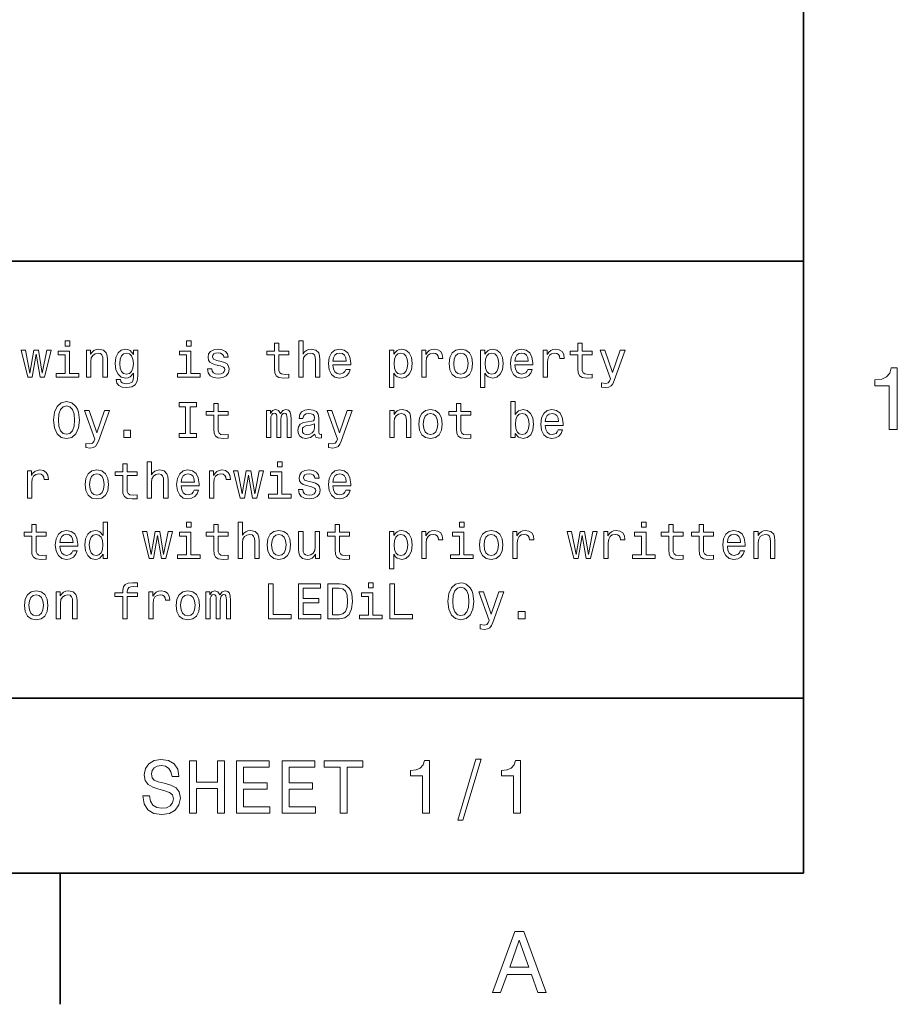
# Model space of a CAD drawing. Extents: x 0 to 210, y 0 to 297.
# Tile 8 of 10: x 155 to 205, y 2 to 59. Entities that reach past the tile are written whole.
import ezdxf

# ---------------------------------------------------------------- set-up
doc = ezdxf.new("R2010")
doc.units = 0

msp = doc.modelspace()

# ---------------------------------------------------------------- linework, layer by layer
at = {"color": 7, "lineweight": 35}
for p, q in [((200, 10), (200, 287)), ((200, 70), (200, 10)), ((10, 45), (200, 45)), ((10, 20), (200, 20)), ((10, 10), (200, 10)), ((10, 10), (200, 10)), ((157.5, 10), (157.5, 2.5))]:
    msp.add_line(p, q, dxfattribs=at)
at = {"color": 7, "lineweight": 13}
for points in [[(158.043213, 40.432278), (157.775208, 40.432278), (157.775208, 40.144093), (158.043213, 40.144093)], [(164.982697, 40.432278), (164.714691, 40.432278), (164.714691, 40.144093), (164.982697, 40.144093)], [(169.743515, 39.642651), (169.743515, 38.867435), (169.760803, 38.616714), (169.841492, 38.443806), (170.002884, 38.342941), (170.276657, 38.308357), (170.57637, 38.322769), (170.57637, 38.541786), (170.357346, 38.524498), (170.158493, 38.54755), (170.051865, 38.619598), (170.005768, 38.740635), (169.997116, 38.910664), (169.997116, 39.642651), (170.57637, 39.642651), (170.57637, 39.858791), (169.997116, 39.858791), (169.997116, 40.311241), (169.743515, 40.311241), (169.743515, 39.858791), (169.305466, 39.858791), (169.305466, 39.642651)], [(171.138321, 38.363113), (171.391922, 38.363113), (171.391922, 39.256485), (171.417862, 39.461098), (171.501434, 39.61095), (171.631119, 39.703171), (171.804031, 39.737755), (171.942352, 39.708935), (172.028809, 39.631126), (172.072037, 39.501442), (172.086456, 39.328529), (172.086456, 38.363113), (172.340057, 38.363113), (172.340057, 39.380405), (172.328522, 39.585014), (172.276657, 39.755043), (172.106628, 39.910664), (171.841492, 39.96542), (171.697403, 39.945248), (171.573486, 39.890491), (171.469742, 39.804035), (171.391922, 39.685879), (171.391922, 40.432278), (171.138321, 40.432278)], [(187.092224, 39.642651), (187.092224, 38.867435), (187.109512, 38.616714), (187.190201, 38.443806), (187.351593, 38.342941), (187.625366, 38.308357), (187.925079, 38.322769), (187.925079, 38.541786), (187.706055, 38.524498), (187.507202, 38.54755), (187.400574, 38.619598), (187.354462, 38.740635), (187.345825, 38.910664), (187.345825, 39.642651), (187.925079, 39.642651), (187.925079, 39.858791), (187.345825, 39.858791), (187.345825, 40.311241), (187.092224, 40.311241), (187.092224, 39.858791), (186.654175, 39.858791), (186.654175, 39.642651)], [(155.890488, 38.363113), (156.121033, 39.677235), (156.351578, 38.363113), (156.593658, 38.363113), (156.97406, 39.910664), (156.729095, 39.910664), (156.47261, 38.596542), (156.244949, 39.910664), (155.994232, 39.910664), (155.766571, 38.596542), (155.510086, 39.910664), (155.268005, 39.910664), (155.648407, 38.363113)], [(158.034576, 38.57637), (158.034576, 39.858791), (157.38327, 39.858791), (157.38327, 39.642651), (157.780975, 39.642651), (157.780975, 38.57637), (157.262238, 38.57637), (157.262238, 38.363113), (158.559067, 38.363113), (158.559067, 38.57637)], [(158.994232, 38.363113), (159.247833, 38.363113), (159.247833, 39.256485), (159.273773, 39.461098), (159.357346, 39.61095), (159.48703, 39.703171), (159.659943, 39.737755), (159.798264, 39.708935), (159.88472, 39.631126), (159.927948, 39.501442), (159.942352, 39.328529), (159.942352, 38.363113), (160.195953, 38.363113), (160.195953, 39.380405), (160.184433, 39.585014), (160.132553, 39.755043), (159.962524, 39.910664), (159.697403, 39.96542), (159.55043, 39.945248), (159.426514, 39.890491), (159.319885, 39.798271), (159.236298, 39.674351), (159.236298, 39.910664), (158.994232, 39.910664)], [(161.933716, 38.432278), (161.933716, 39.910664), (161.691635, 39.910664), (161.691635, 39.659943), (161.492783, 39.887608), (161.37175, 39.945248), (161.236298, 39.96542), (160.991348, 39.907784), (160.801147, 39.746399), (160.677231, 39.487034), (160.634003, 39.138329), (160.677231, 38.786743), (160.801147, 38.527378), (160.991348, 38.363113), (161.236298, 38.308357), (161.374634, 38.328533), (161.489899, 38.380405), (161.691635, 38.599426), (161.691635, 38.380405), (161.668579, 38.207493), (161.605179, 38.083576), (161.484146, 38.011528), (161.302582, 37.985592), (161.144089, 38.002884), (161.031693, 38.046112), (160.965408, 38.12104), (160.945236, 38.221905), (160.700287, 38.221905), (160.700287, 38.210377), (160.737747, 38.025936), (160.853027, 37.887608), (161.03746, 37.798271), (161.288177, 37.766571), (161.587891, 37.809799), (161.786743, 37.930836), (161.899124, 38.141212)], [(160.89624, 39.138329), (160.92218, 39.394814), (161, 39.585014), (161.121033, 39.697407), (161.28241, 39.737755), (161.452438, 39.697407), (161.579239, 39.585014), (161.657059, 39.394814), (161.685867, 39.138329), (161.657059, 38.876083), (161.579239, 38.688763), (161.452438, 38.573486), (161.28241, 38.536022), (161.121033, 38.573486), (161, 38.688763), (160.92218, 38.878963)], [(164.97406, 38.57637), (164.97406, 39.858791), (164.322754, 39.858791), (164.322754, 39.642651), (164.720459, 39.642651), (164.720459, 38.57637), (164.201721, 38.57637), (164.201721, 38.363113), (165.49855, 38.363113), (165.49855, 38.57637)], [(166.691635, 39.265129), (166.446686, 39.322769), (166.265121, 39.38905), (166.204605, 39.524498), (166.221893, 39.619598), (166.28241, 39.688763), (166.380402, 39.731991), (166.521606, 39.749279), (166.657059, 39.731991), (166.763687, 39.680115), (166.832855, 39.602306), (166.861664, 39.498562), (167.109497, 39.498562), (167.109497, 39.504322), (167.066284, 39.691643), (166.94812, 39.838619), (166.763687, 39.930836), (166.521606, 39.96542), (166.276657, 39.930836), (166.097977, 39.835735), (165.98558, 39.694527), (165.951004, 39.51585), (165.976944, 39.342941), (166.057632, 39.221905), (166.190201, 39.135448), (166.383286, 39.074928), (166.665695, 39.005764), (166.838608, 38.93372), (166.88472, 38.876083), (166.902008, 38.789627), (166.876068, 38.682999), (166.806915, 38.602306), (166.694519, 38.550434), (166.544662, 38.533142), (166.386169, 38.550434), (166.270889, 38.61095), (166.193085, 38.708935), (166.161377, 38.844383), (165.916428, 38.844383), (165.956772, 38.613834), (166.074921, 38.446686), (166.262238, 38.345821), (166.521606, 38.308357), (166.792496, 38.345821), (166.991348, 38.446686), (167.112381, 38.60807), (167.155609, 38.818443), (167.123917, 39), (167.034576, 39.12392), (166.887604, 39.204613)], [(173.095093, 39.0634), (174.109512, 39.0634), (174.112396, 39.181557), (174.066284, 39.51297), (173.939484, 39.760807), (173.737747, 39.910664), (173.469742, 39.96542), (173.207489, 39.907784), (173.005768, 39.746399), (172.876083, 39.48415), (172.829971, 39.138329), (172.873199, 38.783863), (173.002884, 38.524498), (173.201721, 38.363113), (173.46109, 38.308357), (173.685883, 38.345821), (173.870316, 38.443806), (174.005768, 38.599426), (174.083572, 38.806919), (173.832855, 38.806919), (173.780975, 38.691643), (173.706055, 38.605186), (173.492798, 38.536022), (173.328522, 38.567726), (173.204605, 38.668591), (173.123917, 38.832855), (173.095093, 39.054756)], [(173.095093, 39.276657), (173.126801, 39.475506), (173.204605, 39.622478), (173.322769, 39.711815), (173.478378, 39.743515), (173.631119, 39.711815), (173.749268, 39.622478), (173.82132, 39.475506), (173.84726, 39.276657)], [(176.582123, 39.671471), (176.582123, 39.910664), (176.328522, 39.910664), (176.328522, 37.763691), (176.582123, 37.763691), (176.582123, 38.599426), (176.671463, 38.463978), (176.772339, 38.374641), (177.02594, 38.308357), (177.268005, 38.363113), (177.458206, 38.527378), (177.582123, 38.786743), (177.628235, 39.138329), (177.582123, 39.487034), (177.458206, 39.746399), (177.268005, 39.907784), (177.02594, 39.96542), (176.887604, 39.948128), (176.769455, 39.893372), (176.668579, 39.801155)], [(176.982712, 38.536022), (176.812683, 38.573486), (176.688751, 38.688763), (176.610947, 38.876083), (176.585022, 39.138329), (176.610947, 39.397697), (176.688751, 39.585014), (176.812683, 39.697407), (176.982712, 39.737755), (177.138336, 39.697407), (177.262238, 39.582134), (177.340057, 39.394814), (177.368866, 39.138329), (177.340057, 38.878963), (177.262238, 38.688763), (177.138336, 38.573486)], [(178.172913, 38.363113), (178.426514, 38.363113), (178.426514, 39.247841), (178.452454, 39.461098), (178.530258, 39.613834), (178.657059, 39.706055), (178.827087, 39.737755), (178.953888, 39.717579), (179.048981, 39.659943), (179.106628, 39.561962), (179.126801, 39.429398), (179.383286, 39.429398), (179.348694, 39.662827), (179.253601, 39.829971), (179.095093, 39.930836), (178.878967, 39.96542), (178.731995, 39.942364), (178.605194, 39.884727), (178.492798, 39.786743), (178.403458, 39.654179), (178.403458, 39.910664), (178.172913, 39.910664)], [(179.737747, 39.135448), (179.783859, 38.783863), (179.916428, 38.524498), (180.126801, 38.363113), (180.409225, 38.308357), (180.688751, 38.363113), (180.899139, 38.521614), (181.031708, 38.780979), (181.080688, 39.135448), (181.031708, 39.487034), (180.899139, 39.749279), (180.688751, 39.907784), (180.409225, 39.96542), (180.126801, 39.907784), (179.916428, 39.746399), (179.783859, 39.487034)], [(179.997116, 39.138329), (180.023056, 39.397697), (180.103745, 39.585014), (180.233429, 39.700291), (180.409225, 39.740635), (180.582123, 39.700291), (180.711823, 39.587898), (180.792511, 39.397697), (180.82132, 39.138329), (180.792511, 38.876083), (180.711823, 38.685879), (180.582123, 38.570606), (180.409225, 38.533142), (180.233429, 38.570606), (180.103745, 38.685879), (180.023056, 38.876083)], [(181.786743, 39.671471), (181.786743, 39.910664), (181.533142, 39.910664), (181.533142, 37.763691), (181.786743, 37.763691), (181.786743, 38.599426), (181.876083, 38.463978), (181.976944, 38.374641), (182.230545, 38.308357), (182.472626, 38.363113), (182.662827, 38.527378), (182.786743, 38.786743), (182.832855, 39.138329), (182.786743, 39.487034), (182.662827, 39.746399), (182.472626, 39.907784), (182.230545, 39.96542), (182.092224, 39.948128), (181.97406, 39.893372), (181.873199, 39.801155)], [(182.187317, 38.536022), (182.017288, 38.573486), (181.893372, 38.688763), (181.815567, 38.876083), (181.789627, 39.138329), (181.815567, 39.397697), (181.893372, 39.585014), (182.017288, 39.697407), (182.187317, 39.737755), (182.342941, 39.697407), (182.466858, 39.582134), (182.544678, 39.394814), (182.573486, 39.138329), (182.544678, 38.878963), (182.466858, 38.688763), (182.342941, 38.573486)], [(183.504318, 39.0634), (184.518738, 39.0634), (184.521606, 39.181557), (184.47551, 39.51297), (184.348709, 39.760807), (184.146973, 39.910664), (183.878967, 39.96542), (183.616714, 39.907784), (183.414978, 39.746399), (183.285309, 39.48415), (183.239197, 39.138329), (183.282425, 38.783863), (183.412109, 38.524498), (183.610947, 38.363113), (183.870316, 38.308357), (184.095093, 38.345821), (184.279541, 38.443806), (184.414978, 38.599426), (184.492798, 38.806919), (184.242081, 38.806919), (184.190201, 38.691643), (184.115265, 38.605186), (183.902023, 38.536022), (183.737747, 38.567726), (183.613831, 38.668591), (183.533142, 38.832855), (183.504318, 39.054756)], [(183.504318, 39.276657), (183.536026, 39.475506), (183.613831, 39.622478), (183.731995, 39.711815), (183.887604, 39.743515), (184.040344, 39.711815), (184.158508, 39.622478), (184.230545, 39.475506), (184.256485, 39.276657)], [(185.112396, 38.363113), (185.365997, 38.363113), (185.365997, 39.247841), (185.391937, 39.461098), (185.469742, 39.613834), (185.596542, 39.706055), (185.766571, 39.737755), (185.893372, 39.717579), (185.988464, 39.659943), (186.046112, 39.561962), (186.066284, 39.429398), (186.322769, 39.429398), (186.288177, 39.662827), (186.193085, 39.829971), (186.034576, 39.930836), (185.818451, 39.96542), (185.671478, 39.942364), (185.544678, 39.884727), (185.432281, 39.786743), (185.342941, 39.654179), (185.342941, 39.910664), (185.112396, 39.910664)], [(189.527374, 39.910664), (189.083572, 38.63689), (188.648422, 39.910664), (188.371765, 39.910664), (188.959656, 38.276657), (188.907776, 38.132565), (188.827087, 38.034584), (188.69165, 38.002884), (188.458221, 38.0317), (188.458221, 37.786743), (188.703171, 37.763691), (188.878967, 37.786743), (189.002884, 37.858791), (189.092224, 37.982712), (189.170029, 38.164265), (189.798279, 39.910664)], [(204.909225, 35.366787), (205.368164, 35.366787), (205.368164, 38.892002), (205.025223, 38.892002), (204.934448, 38.584366), (204.752884, 38.377594), (204.47551, 38.256557), (204.092224, 38.216209), (204.092224, 37.858143), (204.909225, 37.858143)], [(157.115265, 35.907784), (157.167145, 35.458218), (157.317001, 35.126804), (157.55043, 34.922192), (157.855896, 34.853027), (158.158493, 34.922192), (158.394806, 35.126804), (158.541779, 35.458218), (158.596527, 35.907784), (158.541779, 36.354469), (158.478378, 36.536026), (158.394806, 36.685883), (158.158493, 36.890491), (158.014404, 36.942368), (157.855896, 36.96254), (157.547546, 36.890491), (157.314117, 36.688763), (157.167145, 36.357349)], [(157.391922, 35.907784), (157.42363, 36.256485), (157.518723, 36.51297), (157.665695, 36.668591), (157.855896, 36.723347), (158.043213, 36.668591), (158.190201, 36.51009), (158.285294, 36.253605), (158.319885, 35.907784), (158.285294, 35.559082), (158.190201, 35.302597), (158.043213, 35.146976), (157.855896, 35.095104), (157.665695, 35.146976), (157.518723, 35.302597), (157.42363, 35.556198)], [(164.662811, 35.149857), (164.293945, 35.149857), (164.293945, 34.907784), (165.296829, 34.907784), (165.296829, 35.149857), (164.927948, 35.149857), (164.927948, 36.66571), (165.296829, 36.66571), (165.296829, 36.907784), (164.293945, 36.907784), (164.293945, 36.66571), (164.662811, 36.66571)], [(166.273773, 36.187321), (166.273773, 35.412106), (166.291061, 35.161385), (166.37175, 34.988476), (166.533142, 34.887611), (166.806915, 34.853027), (167.106628, 34.867439), (167.106628, 35.086456), (166.887604, 35.069168), (166.688751, 35.09222), (166.582123, 35.164268), (166.536011, 35.285305), (166.527374, 35.455334), (166.527374, 36.187321), (167.106628, 36.187321), (167.106628, 36.403461), (166.527374, 36.403461), (166.527374, 36.855911), (166.273773, 36.855911), (166.273773, 36.403461), (165.835724, 36.403461), (165.835724, 36.187321)], [(180.15274, 36.187321), (180.15274, 35.412106), (180.170029, 35.161385), (180.250717, 34.988476), (180.412109, 34.887611), (180.685883, 34.853027), (180.985596, 34.867439), (180.985596, 35.086456), (180.766571, 35.069168), (180.567719, 35.09222), (180.46109, 35.164268), (180.414978, 35.285305), (180.406342, 35.455334), (180.406342, 36.187321), (180.985596, 36.187321), (180.985596, 36.403461), (180.406342, 36.403461), (180.406342, 36.855911), (180.15274, 36.855911), (180.15274, 36.403461), (179.714691, 36.403461), (179.714691, 36.187321)], [(183.521606, 35.146976), (183.708939, 34.925076), (183.965424, 34.853027), (184.207489, 34.907784), (184.400574, 35.072048), (184.521606, 35.334297), (184.567719, 35.682999), (184.521606, 36.031704), (184.39769, 36.291069), (184.207489, 36.452454), (183.965424, 36.51009), (183.711823, 36.435162), (183.608063, 36.342941), (183.521606, 36.219021), (183.521606, 36.976948), (183.268005, 36.976948), (183.268005, 34.907784), (183.521606, 34.907784)], [(160.034576, 36.455334), (159.590775, 35.181561), (159.155609, 36.455334), (158.878952, 36.455334), (159.466858, 34.821327), (159.414978, 34.677235), (159.33429, 34.579254), (159.198837, 34.547554), (158.965408, 34.57637), (158.965408, 34.331413), (159.210373, 34.308361), (159.386154, 34.331413), (159.510071, 34.403461), (159.599411, 34.527382), (159.677231, 34.708935), (160.305466, 36.455334)], [(169.302582, 34.907784), (169.536011, 34.907784), (169.536011, 35.942368), (169.55043, 36.097984), (169.593658, 36.210377), (169.659943, 36.276661), (169.746399, 36.302597), (169.815552, 36.279541), (169.861664, 36.221905), (169.88472, 36.12392), (169.893372, 35.99424), (169.893372, 34.907784), (170.112396, 34.907784), (170.112396, 35.942368), (170.126801, 36.095104), (170.170029, 36.207497), (170.239197, 36.276661), (170.325638, 36.302597), (170.394806, 36.279541), (170.440918, 36.221905), (170.469742, 35.99424), (170.469742, 34.907784), (170.703171, 34.907784), (170.703171, 35.976948), (170.688751, 36.198849), (170.642639, 36.368877), (170.55043, 36.472626), (170.400574, 36.51009), (170.224777, 36.452454), (170.089325, 36.285305), (169.982697, 36.44957), (169.804031, 36.51009), (169.639771, 36.452454), (169.527374, 36.291069), (169.527374, 36.455334), (169.302582, 36.455334)], [(172.057632, 35.109512), (172.057632, 35.100868), (172.072037, 35.002884), (172.115265, 34.93372), (172.296829, 34.878963), (172.438034, 34.90202), (172.438034, 35.097984), (172.377518, 35.08934), (172.296829, 35.126804), (172.28241, 35.242077), (172.28241, 36.043232), (172.247833, 36.247841), (172.146973, 36.391933), (171.971176, 36.47839), (171.723343, 36.51009), (171.481262, 36.475506), (171.302582, 36.377525), (171.190201, 36.224785), (171.15274, 36.023056), (171.15274, 36.005768), (171.380402, 36.005768), (171.400574, 36.126804), (171.463974, 36.213261), (171.567719, 36.265133), (171.714691, 36.285305), (171.855896, 36.270897), (171.956772, 36.227669), (172.017288, 36.15274), (172.03746, 36.048992), (172.02594, 35.927956), (171.979828, 35.867439), (171.864548, 35.838619), (171.648407, 35.815563), (171.400574, 35.763691), (171.224777, 35.671471), (171.121033, 35.527382), (171.08934, 35.314125), (171.118149, 35.12392), (171.207489, 34.982712), (171.351578, 34.893375), (171.55043, 34.861675), (171.818436, 34.922192)], [(173.913544, 36.455334), (173.469742, 35.181561), (173.034576, 36.455334), (172.757919, 36.455334), (173.345825, 34.821327), (173.293945, 34.677235), (173.213257, 34.579254), (173.077805, 34.547554), (172.844376, 34.57637), (172.844376, 34.331413), (173.08934, 34.308361), (173.265121, 34.331413), (173.389038, 34.403461), (173.478378, 34.527382), (173.556198, 34.708935), (174.184433, 36.455334)], [(176.342941, 34.907784), (176.596542, 34.907784), (176.596542, 35.801155), (176.622482, 36.005768), (176.706055, 36.155621), (176.835724, 36.247841), (177.008636, 36.282425), (177.146973, 36.253605), (177.233429, 36.175797), (177.276657, 36.046112), (177.291061, 35.873199), (177.291061, 34.907784), (177.544662, 34.907784), (177.544662, 35.925076), (177.533142, 36.129684), (177.481262, 36.299713), (177.311234, 36.455334), (177.046112, 36.51009), (176.899139, 36.489918), (176.775208, 36.435162), (176.668579, 36.342941), (176.585022, 36.219021), (176.585022, 36.455334), (176.342941, 36.455334)], [(178.002884, 35.680119), (178.048981, 35.328533), (178.181549, 35.069168), (178.391937, 34.907784), (178.674347, 34.853027), (178.953888, 34.907784), (179.164261, 35.066284), (179.296829, 35.325649), (179.345825, 35.680119), (179.296829, 36.031704), (179.164261, 36.293949), (178.953888, 36.452454), (178.674347, 36.51009), (178.391937, 36.452454), (178.181549, 36.291069), (178.048981, 36.031704)], [(178.262238, 35.682999), (178.288177, 35.942368), (178.368866, 36.129684), (178.498566, 36.244961), (178.674347, 36.285305), (178.84726, 36.244961), (178.976944, 36.132568), (179.057632, 35.942368), (179.086456, 35.682999), (179.057632, 35.420753), (178.976944, 35.230549), (178.84726, 35.115276), (178.674347, 35.077812), (178.498566, 35.115276), (178.368866, 35.230549), (178.288177, 35.420753)], [(184.30835, 35.682999), (184.279541, 35.423634), (184.201721, 35.233433), (184.07782, 35.118156), (183.922195, 35.080692), (183.752167, 35.118156), (183.628235, 35.233433), (183.55043, 35.420753), (183.524506, 35.682999), (183.55043, 35.942368), (183.628235, 36.129684), (183.752167, 36.242077), (183.922195, 36.282425), (184.07782, 36.242077), (184.201721, 36.126804), (184.279541, 35.939484)], [(185.239197, 35.60807), (186.253601, 35.60807), (186.256485, 35.726227), (186.210373, 36.05764), (186.083572, 36.305477), (185.881851, 36.455334), (185.613831, 36.51009), (185.351593, 36.452454), (185.149857, 36.291069), (185.020172, 36.02882), (184.97406, 35.682999), (185.017288, 35.328533), (185.146973, 35.069168), (185.345825, 34.907784), (185.605194, 34.853027), (185.829971, 34.890491), (186.014404, 34.988476), (186.149857, 35.144096), (186.227661, 35.351589), (185.976944, 35.351589), (185.925079, 35.236313), (185.850143, 35.149857), (185.636887, 35.080692), (185.472626, 35.112396), (185.348709, 35.213261), (185.268005, 35.377525), (185.239197, 35.599426)], [(185.239197, 35.821327), (185.270889, 36.020176), (185.348709, 36.167149), (185.466858, 36.256485), (185.622482, 36.288185), (185.775223, 36.256485), (185.893372, 36.167149), (185.965424, 36.020176), (185.991364, 35.821327)], [(172.028809, 35.44957), (171.994232, 35.299713), (171.902008, 35.184441), (171.763687, 35.109512), (171.593658, 35.083576), (171.484146, 35.097984), (171.406342, 35.144096), (171.357346, 35.224785), (171.342941, 35.337177), (171.354462, 35.438042), (171.400574, 35.51009), (171.585007, 35.590782), (171.818436, 35.625362), (172.028809, 35.694527)], [(161.126801, 34.907784), (161.52449, 34.907784), (161.52449, 35.337177), (161.126801, 35.337177)], [(161.069153, 32.731987), (161.069153, 31.956772), (161.086456, 31.706053), (161.167145, 31.533142), (161.328522, 31.432278), (161.602295, 31.397696), (161.902008, 31.412104), (161.902008, 31.631124), (161.682983, 31.613832), (161.484146, 31.636889), (161.377518, 31.708935), (161.331406, 31.829971), (161.322754, 32), (161.322754, 32.731987), (161.902008, 32.731987), (161.902008, 32.948128), (161.322754, 32.948128), (161.322754, 33.400578), (161.069153, 33.400578), (161.069153, 32.948128), (160.631119, 32.948128), (160.631119, 32.731987)], [(162.463974, 31.45245), (162.717575, 31.45245), (162.717575, 32.345821), (162.743515, 32.550434), (162.827087, 32.700287), (162.956772, 32.792507), (163.129669, 32.827091), (163.268005, 32.798271), (163.354462, 32.720463), (163.39769, 32.590778), (163.412094, 32.41787), (163.412094, 31.45245), (163.665695, 31.45245), (163.665695, 32.469742), (163.654175, 32.674351), (163.602295, 32.844379), (163.432266, 33), (163.167145, 33.054756), (163.023041, 33.034584), (162.899124, 32.979828), (162.79538, 32.893372), (162.717575, 32.775215), (162.717575, 33.521614), (162.463974, 33.521614)], [(170.187317, 33.521614), (169.919312, 33.521614), (169.919312, 33.233429), (170.187317, 33.233429)], [(155.619583, 31.45245), (155.873199, 31.45245), (155.873199, 32.337177), (155.899124, 32.550434), (155.976944, 32.703171), (156.103745, 32.795391), (156.273773, 32.827091), (156.400574, 32.806915), (156.495667, 32.749279), (156.553314, 32.651299), (156.573486, 32.518734), (156.829956, 32.518734), (156.79538, 32.752163), (156.700287, 32.919308), (156.541779, 33.020172), (156.325638, 33.054756), (156.178665, 33.0317), (156.051865, 32.974064), (155.939468, 32.87608), (155.850143, 32.743515), (155.850143, 33), (155.619583, 33)], [(158.919296, 32.224785), (158.965408, 31.873199), (159.097977, 31.613832), (159.30835, 31.45245), (159.590775, 31.397696), (159.870316, 31.45245), (160.080688, 31.61095), (160.213257, 31.870317), (160.262238, 32.224785), (160.213257, 32.57637), (160.080688, 32.838615), (159.870316, 32.99712), (159.590775, 33.054756), (159.30835, 32.99712), (159.097977, 32.835735), (158.965408, 32.57637)], [(159.178665, 32.227665), (159.204605, 32.48703), (159.285294, 32.674351), (159.414978, 32.789627), (159.590775, 32.829971), (159.763687, 32.789627), (159.893372, 32.677235), (159.97406, 32.48703), (160.002869, 32.227665), (159.97406, 31.965418), (159.893372, 31.775217), (159.763687, 31.659943), (159.590775, 31.622478), (159.414978, 31.659943), (159.285294, 31.775217), (159.204605, 31.965418)], [(164.420746, 32.152737), (165.43515, 32.152737), (165.438034, 32.270893), (165.391922, 32.602306), (165.265121, 32.850143), (165.0634, 33), (164.79538, 33.054756), (164.533142, 32.99712), (164.331406, 32.835735), (164.201721, 32.573486), (164.155609, 32.227665), (164.198837, 31.873199), (164.328522, 31.613832), (164.527374, 31.45245), (164.786743, 31.397696), (165.01152, 31.43516), (165.195953, 31.533142), (165.331406, 31.688761), (165.40921, 31.896254), (165.158493, 31.896254), (165.106628, 31.780979), (165.031693, 31.694525), (164.818436, 31.62536), (164.654175, 31.657061), (164.530258, 31.757925), (164.449554, 31.92219), (164.420746, 32.144093)], [(164.420746, 32.365993), (164.452438, 32.564842), (164.530258, 32.711815), (164.648407, 32.801151), (164.804031, 32.832851), (164.956772, 32.801151), (165.074921, 32.711815), (165.146973, 32.564842), (165.172913, 32.365993)], [(166.028809, 31.45245), (166.28241, 31.45245), (166.28241, 32.337177), (166.30835, 32.550434), (166.386169, 32.703171), (166.51297, 32.795391), (166.682983, 32.827091), (166.809799, 32.806915), (166.904892, 32.749279), (166.962524, 32.651299), (166.982697, 32.518734), (167.239182, 32.518734), (167.204605, 32.752163), (167.109497, 32.919308), (166.951004, 33.020172), (166.734863, 33.054756), (166.587891, 33.0317), (166.46109, 32.974064), (166.348694, 32.87608), (166.259369, 32.743515), (166.259369, 33), (166.028809, 33)], [(168.034576, 31.45245), (168.265121, 32.766571), (168.495667, 31.45245), (168.737747, 31.45245), (169.118149, 33), (168.873199, 33), (168.616714, 31.685879), (168.389038, 33), (168.138321, 33), (167.91066, 31.685879), (167.654175, 33), (167.412094, 33), (167.792511, 31.45245)], [(170.178665, 31.665707), (170.178665, 32.948128), (169.527374, 32.948128), (169.527374, 32.731987), (169.925064, 32.731987), (169.925064, 31.665707), (169.406342, 31.665707), (169.406342, 31.45245), (170.703171, 31.45245), (170.703171, 31.665707)], [(171.896255, 32.354465), (171.651291, 32.412106), (171.469742, 32.478386), (171.40921, 32.613834), (171.426514, 32.708935), (171.48703, 32.778099), (171.585007, 32.821327), (171.726227, 32.838615), (171.861664, 32.821327), (171.968292, 32.769451), (172.03746, 32.691643), (172.066284, 32.587898), (172.314117, 32.587898), (172.314117, 32.593658), (172.270889, 32.780979), (172.15274, 32.927956), (171.968292, 33.020172), (171.726227, 33.054756), (171.481262, 33.020172), (171.302582, 32.925072), (171.190201, 32.783863), (171.155609, 32.605186), (171.181549, 32.432278), (171.262238, 32.311241), (171.394806, 32.224785), (171.587891, 32.164265), (171.870316, 32.0951), (172.043228, 32.023056), (172.08934, 31.965418), (172.106628, 31.878963), (172.080688, 31.772335), (172.01152, 31.691643), (171.899139, 31.639771), (171.749268, 31.622478), (171.590775, 31.639771), (171.475494, 31.700289), (171.39769, 31.798271), (171.365997, 31.933718), (171.121033, 31.933718), (171.161377, 31.703171), (171.279541, 31.536024), (171.466858, 31.43516), (171.726227, 31.397696), (171.997116, 31.43516), (172.195953, 31.536024), (172.317001, 31.697407), (172.360229, 31.907782), (172.328522, 32.089336), (172.239197, 32.213257), (172.092209, 32.293949)], [(173.095093, 32.152737), (174.109512, 32.152737), (174.112396, 32.270893), (174.066284, 32.602306), (173.939484, 32.850143), (173.737747, 33), (173.469742, 33.054756), (173.207489, 32.99712), (173.005768, 32.835735), (172.876083, 32.573486), (172.829971, 32.227665), (172.873199, 31.873199), (173.002884, 31.613832), (173.201721, 31.45245), (173.46109, 31.397696), (173.685883, 31.43516), (173.870316, 31.533142), (174.005768, 31.688761), (174.083572, 31.896254), (173.832855, 31.896254), (173.780975, 31.780979), (173.706055, 31.694525), (173.492798, 31.62536), (173.328522, 31.657061), (173.204605, 31.757925), (173.123917, 31.92219), (173.095093, 32.144093)], [(173.095093, 32.365993), (173.126801, 32.564842), (173.204605, 32.711815), (173.322769, 32.801151), (173.478378, 32.832851), (173.631119, 32.801151), (173.749268, 32.711815), (173.82132, 32.564842), (173.84726, 32.365993)], [(155.864548, 29.276659), (155.864548, 28.501442), (155.881836, 28.250723), (155.962524, 28.077812), (156.123917, 27.976948), (156.39769, 27.942366), (156.697403, 27.956774), (156.697403, 28.175795), (156.478378, 28.158503), (156.279526, 28.181559), (156.172897, 28.253605), (156.126801, 28.374641), (156.118149, 28.54467), (156.118149, 29.276659), (156.697403, 29.276659), (156.697403, 29.492798), (156.118149, 29.492798), (156.118149, 29.945248), (155.864548, 29.945248), (155.864548, 29.492798), (155.426514, 29.492798), (155.426514, 29.276659)], [(159.945236, 28.236313), (159.945236, 27.99712), (160.198837, 27.99712), (160.198837, 30.066284), (159.94812, 30.066284), (159.94812, 29.308359), (159.755035, 29.52738), (159.636871, 29.579252), (159.501434, 29.599426), (159.25647, 29.541788), (159.066269, 29.380405), (158.942352, 29.121038), (158.899124, 28.772335), (158.942352, 28.423634), (159.066269, 28.161385), (159.25647, 27.99712), (159.501434, 27.942366), (159.636871, 27.962538), (159.757919, 28.01441)], [(164.982697, 30.066284), (164.714691, 30.066284), (164.714691, 29.778099), (164.982697, 29.778099)], [(166.273773, 29.276659), (166.273773, 28.501442), (166.291061, 28.250723), (166.37175, 28.077812), (166.533142, 27.976948), (166.806915, 27.942366), (167.106628, 27.956774), (167.106628, 28.175795), (166.887604, 28.158503), (166.688751, 28.181559), (166.582123, 28.253605), (166.536011, 28.374641), (166.527374, 28.54467), (166.527374, 29.276659), (167.106628, 29.276659), (167.106628, 29.492798), (166.527374, 29.492798), (166.527374, 29.945248), (166.273773, 29.945248), (166.273773, 29.492798), (165.835724, 29.492798), (165.835724, 29.276659)], [(167.668579, 27.99712), (167.92218, 27.99712), (167.92218, 28.890491), (167.94812, 29.095102), (168.031693, 29.244959), (168.161377, 29.337177), (168.33429, 29.371759), (168.472626, 29.342941), (168.559067, 29.265131), (168.602295, 29.135448), (168.616714, 28.962538), (168.616714, 27.99712), (168.870316, 27.99712), (168.870316, 29.014412), (168.85878, 29.219023), (168.806915, 29.389051), (168.636887, 29.54467), (168.37175, 29.599426), (168.227661, 29.579252), (168.103745, 29.524498), (168, 29.438042), (167.92218, 29.319887), (167.92218, 30.066284), (167.668579, 30.066284)], [(173.213257, 29.276659), (173.213257, 28.501442), (173.230545, 28.250723), (173.311234, 28.077812), (173.472626, 27.976948), (173.746399, 27.942366), (174.046112, 27.956774), (174.046112, 28.175795), (173.827087, 28.158503), (173.628235, 28.181559), (173.521606, 28.253605), (173.475494, 28.374641), (173.466858, 28.54467), (173.466858, 29.276659), (174.046112, 29.276659), (174.046112, 29.492798), (173.466858, 29.492798), (173.466858, 29.945248), (173.213257, 29.945248), (173.213257, 29.492798), (172.775208, 29.492798), (172.775208, 29.276659)], [(180.596542, 30.066284), (180.328522, 30.066284), (180.328522, 29.778099), (180.596542, 29.778099)], [(191.005768, 30.066284), (190.737762, 30.066284), (190.737762, 29.778099), (191.005768, 29.778099)], [(192.296829, 29.276659), (192.296829, 28.501442), (192.314117, 28.250723), (192.394821, 28.077812), (192.556198, 27.976948), (192.829971, 27.942366), (193.129684, 27.956774), (193.129684, 28.175795), (192.910675, 28.158503), (192.711823, 28.181559), (192.605194, 28.253605), (192.559082, 28.374641), (192.55043, 28.54467), (192.55043, 29.276659), (193.129684, 29.276659), (193.129684, 29.492798), (192.55043, 29.492798), (192.55043, 29.945248), (192.296829, 29.945248), (192.296829, 29.492798), (191.858795, 29.492798), (191.858795, 29.276659)], [(194.031708, 29.276659), (194.031708, 28.501442), (194.048996, 28.250723), (194.129684, 28.077812), (194.291077, 27.976948), (194.56485, 27.942366), (194.864563, 27.956774), (194.864563, 28.175795), (194.645538, 28.158503), (194.446686, 28.181559), (194.340057, 28.253605), (194.293945, 28.374641), (194.285309, 28.54467), (194.285309, 29.276659), (194.864563, 29.276659), (194.864563, 29.492798), (194.285309, 29.492798), (194.285309, 29.945248), (194.031708, 29.945248), (194.031708, 29.492798), (193.593658, 29.492798), (193.593658, 29.276659)], [(157.481262, 28.697409), (158.495667, 28.697409), (158.49855, 28.815563), (158.452438, 29.146976), (158.325638, 29.394814), (158.123917, 29.54467), (157.855896, 29.599426), (157.593658, 29.541788), (157.391922, 29.380405), (157.262238, 29.118156), (157.216125, 28.772335), (157.259354, 28.41787), (157.389038, 28.158503), (157.587891, 27.99712), (157.84726, 27.942366), (158.072037, 27.97983), (158.25647, 28.077812), (158.391922, 28.233431), (158.469727, 28.440924), (158.219009, 28.440924), (158.167145, 28.325649), (158.092209, 28.239195), (157.878952, 28.170031), (157.714691, 28.201731), (157.590775, 28.302595), (157.510071, 28.46686), (157.481262, 28.688763)], [(157.481262, 28.910664), (157.512955, 29.109512), (157.590775, 29.256485), (157.708923, 29.345823), (157.864548, 29.377523), (158.017288, 29.345823), (158.135437, 29.256485), (158.207489, 29.109512), (158.233429, 28.910664)], [(159.544662, 29.371759), (159.711807, 29.331413), (159.838608, 29.219023), (159.913544, 29.031702), (159.942352, 28.772335), (159.913544, 28.510088), (159.838608, 28.322769), (159.711807, 28.207495), (159.544662, 28.170031), (159.386154, 28.207495), (159.265121, 28.322769), (159.184433, 28.51297), (159.158493, 28.772335), (159.184433, 29.02882), (159.265121, 29.216141), (159.386154, 29.331413)], [(162.829971, 27.99712), (163.060516, 29.311241), (163.291061, 27.99712), (163.533142, 27.99712), (163.913544, 29.54467), (163.668579, 29.54467), (163.412094, 28.230549), (163.184433, 29.54467), (162.933716, 29.54467), (162.706039, 28.230549), (162.449554, 29.54467), (162.207489, 29.54467), (162.587891, 27.99712)], [(164.97406, 28.210377), (164.97406, 29.492798), (164.322754, 29.492798), (164.322754, 29.276659), (164.720459, 29.276659), (164.720459, 28.210377), (164.201721, 28.210377), (164.201721, 27.99712), (165.49855, 27.99712), (165.49855, 28.210377)], [(169.328522, 28.769455), (169.374634, 28.41787), (169.507202, 28.158503), (169.717575, 27.99712), (170, 27.942366), (170.279541, 27.99712), (170.489914, 28.155621), (170.622467, 28.414988), (170.671463, 28.769455), (170.622467, 29.121038), (170.489914, 29.383287), (170.279541, 29.541788), (170, 29.599426), (169.717575, 29.541788), (169.507202, 29.380405), (169.374634, 29.121038)], [(169.587891, 28.772335), (169.613831, 29.031702), (169.694519, 29.219023), (169.824203, 29.334295), (170, 29.374641), (170.172913, 29.334295), (170.302582, 29.221903), (170.383286, 29.031702), (170.412094, 28.772335), (170.383286, 28.510088), (170.302582, 28.319887), (170.172913, 28.204613), (170, 28.167149), (169.824203, 28.204613), (169.694519, 28.319887), (169.613831, 28.510088)], [(172.331406, 29.54467), (172.077805, 29.54467), (172.077805, 28.651299), (172.048981, 28.443806), (171.965408, 28.293949), (171.835724, 28.201731), (171.66571, 28.172913), (171.530258, 28.195967), (171.443802, 28.265131), (171.394806, 28.383287), (171.383286, 28.550434), (171.383286, 29.54467), (171.129684, 29.54467), (171.129684, 28.52738), (171.138321, 28.322769), (171.193085, 28.152739), (171.360229, 27.99712), (171.628235, 27.942366), (171.772339, 27.962538), (171.896255, 28.01441), (172.002884, 28.103748), (172.08934, 28.233431), (172.08934, 27.99712), (172.331406, 27.99712)], [(176.582123, 29.305477), (176.582123, 29.54467), (176.328522, 29.54467), (176.328522, 27.397696), (176.582123, 27.397696), (176.582123, 28.233431), (176.671463, 28.097984), (176.772339, 28.008648), (177.02594, 27.942366), (177.268005, 27.99712), (177.458206, 28.161385), (177.582123, 28.420752), (177.628235, 28.772335), (177.582123, 29.121038), (177.458206, 29.380405), (177.268005, 29.541788), (177.02594, 29.599426), (176.887604, 29.582134), (176.769455, 29.52738), (176.668579, 29.43516)], [(176.982712, 28.170031), (176.812683, 28.207495), (176.688751, 28.322769), (176.610947, 28.510088), (176.585022, 28.772335), (176.610947, 29.031702), (176.688751, 29.219023), (176.812683, 29.331413), (176.982712, 29.371759), (177.138336, 29.331413), (177.262238, 29.216141), (177.340057, 29.02882), (177.368866, 28.772335), (177.340057, 28.51297), (177.262238, 28.322769), (177.138336, 28.207495)], [(178.172913, 27.99712), (178.426514, 27.99712), (178.426514, 28.881845), (178.452454, 29.095102), (178.530258, 29.247841), (178.657059, 29.340059), (178.827087, 29.371759), (178.953888, 29.351587), (179.048981, 29.293949), (179.106628, 29.195967), (179.126801, 29.063402), (179.383286, 29.063402), (179.348694, 29.296831), (179.253601, 29.463978), (179.095093, 29.564842), (178.878967, 29.599426), (178.731995, 29.57637), (178.605194, 29.518734), (178.492798, 29.420752), (178.403458, 29.288187), (178.403458, 29.54467), (178.172913, 29.54467)], [(180.587891, 28.210377), (180.587891, 29.492798), (179.9366, 29.492798), (179.9366, 29.276659), (180.33429, 29.276659), (180.33429, 28.210377), (179.815567, 28.210377), (179.815567, 27.99712), (181.112396, 27.99712), (181.112396, 28.210377)], [(181.472626, 28.769455), (181.518738, 28.41787), (181.651306, 28.158503), (181.861664, 27.99712), (182.144089, 27.942366), (182.42363, 27.99712), (182.634003, 28.155621), (182.766571, 28.414988), (182.815567, 28.769455), (182.766571, 29.121038), (182.634003, 29.383287), (182.42363, 29.541788), (182.144089, 29.599426), (181.861664, 29.541788), (181.651306, 29.380405), (181.518738, 29.121038)], [(181.731995, 28.772335), (181.757935, 29.031702), (181.838623, 29.219023), (181.968292, 29.334295), (182.144089, 29.374641), (182.317001, 29.334295), (182.446686, 29.221903), (182.527374, 29.031702), (182.556198, 28.772335), (182.527374, 28.510088), (182.446686, 28.319887), (182.317001, 28.204613), (182.144089, 28.167149), (181.968292, 28.204613), (181.838623, 28.319887), (181.757935, 28.510088)], [(183.377518, 27.99712), (183.631134, 27.99712), (183.631134, 28.881845), (183.657059, 29.095102), (183.734863, 29.247841), (183.861664, 29.340059), (184.031708, 29.371759), (184.158508, 29.351587), (184.253601, 29.293949), (184.311249, 29.195967), (184.331421, 29.063402), (184.587891, 29.063402), (184.553314, 29.296831), (184.458221, 29.463978), (184.299713, 29.564842), (184.083572, 29.599426), (183.9366, 29.57637), (183.809799, 29.518734), (183.697403, 29.420752), (183.608063, 29.288187), (183.608063, 29.54467), (183.377518, 29.54467)], [(187.118164, 27.99712), (187.348709, 29.311241), (187.579254, 27.99712), (187.82132, 27.99712), (188.201736, 29.54467), (187.956772, 29.54467), (187.700287, 28.230549), (187.472626, 29.54467), (187.221909, 29.54467), (186.994232, 28.230549), (186.737762, 29.54467), (186.495682, 29.54467), (186.876083, 27.99712)], [(188.582138, 27.99712), (188.835739, 27.99712), (188.835739, 28.881845), (188.861679, 29.095102), (188.939484, 29.247841), (189.066284, 29.340059), (189.236313, 29.371759), (189.363113, 29.351587), (189.458221, 29.293949), (189.515854, 29.195967), (189.536026, 29.063402), (189.792511, 29.063402), (189.757935, 29.296831), (189.662827, 29.463978), (189.504333, 29.564842), (189.288177, 29.599426), (189.141205, 29.57637), (189.014404, 29.518734), (188.902023, 29.420752), (188.812683, 29.288187), (188.812683, 29.54467), (188.582138, 29.54467)], [(190.997116, 28.210377), (190.997116, 29.492798), (190.345825, 29.492798), (190.345825, 29.276659), (190.743515, 29.276659), (190.743515, 28.210377), (190.224792, 28.210377), (190.224792, 27.99712), (191.521622, 27.99712), (191.521622, 28.210377)], [(195.648422, 28.697409), (196.662827, 28.697409), (196.66571, 28.815563), (196.619598, 29.146976), (196.492798, 29.394814), (196.291077, 29.54467), (196.023056, 29.599426), (195.760803, 29.541788), (195.559082, 29.380405), (195.429398, 29.118156), (195.383286, 28.772335), (195.426514, 28.41787), (195.556198, 28.158503), (195.755051, 27.99712), (196.01442, 27.942366), (196.239197, 27.97983), (196.423645, 28.077812), (196.559082, 28.233431), (196.636902, 28.440924), (196.386169, 28.440924), (196.33429, 28.325649), (196.259369, 28.239195), (196.046112, 28.170031), (195.881851, 28.201731), (195.757935, 28.302595), (195.677246, 28.46686), (195.648422, 28.688763)], [(195.648422, 28.910664), (195.680115, 29.109512), (195.757935, 29.256485), (195.876083, 29.345823), (196.031708, 29.377523), (196.184448, 29.345823), (196.302597, 29.256485), (196.374649, 29.109512), (196.400574, 28.910664)], [(197.161392, 27.99712), (197.414993, 27.99712), (197.414993, 28.890491), (197.440933, 29.095102), (197.524506, 29.244959), (197.654175, 29.337177), (197.827087, 29.371759), (197.965424, 29.342941), (198.05188, 29.265131), (198.095108, 29.135448), (198.109512, 28.962538), (198.109512, 27.99712), (198.363113, 27.99712), (198.363113, 29.014412), (198.351593, 29.219023), (198.299713, 29.389051), (198.129684, 29.54467), (197.864563, 29.599426), (197.71759, 29.579252), (197.593658, 29.524498), (197.48703, 29.432278), (197.403473, 29.308359), (197.403473, 29.54467), (197.161392, 29.54467)], [(161.080688, 25.821327), (161.080688, 24.541788), (161.33429, 24.541788), (161.33429, 25.821327), (161.91066, 25.821327), (161.91066, 26.037466), (161.33429, 26.037466), (161.33429, 26.132566), (161.354462, 26.247841), (161.420746, 26.325649), (161.533142, 26.371759), (161.694519, 26.38905), (161.91066, 26.377523), (161.91066, 26.596542), (161.636887, 26.610952), (161.389038, 26.585016), (161.216125, 26.507206), (161.112381, 26.371759), (161.080688, 26.178677), (161.080688, 26.037466), (160.616699, 26.037466), (160.616699, 25.821327)], [(169.414978, 24.541788), (170.700287, 24.541788), (170.700287, 24.783863), (169.680115, 24.783863), (169.680115, 26.541788), (169.414978, 26.541788)], [(171.129684, 24.541788), (172.39769, 24.541788), (172.39769, 24.783863), (171.394806, 24.783863), (171.394806, 25.461096), (172.288177, 25.461096), (172.288177, 25.700289), (171.394806, 25.700289), (171.394806, 26.299713), (172.374634, 26.299713), (172.374634, 26.541788), (171.129684, 26.541788)], [(173.466858, 26.541788), (172.801147, 26.541788), (172.801147, 24.541788), (173.466858, 24.541788), (173.780975, 24.605188), (174.014404, 24.798273), (174.158493, 25.112392), (174.210373, 25.541788), (174.164261, 25.979828), (174.106628, 26.152739), (174.02594, 26.291067), (173.792511, 26.478388), (173.639771, 26.524498)], [(175.391937, 26.610952), (175.123917, 26.610952), (175.123917, 26.322767), (175.391937, 26.322767)], [(176.354462, 24.541788), (177.639771, 24.541788), (177.639771, 24.783863), (176.619598, 24.783863), (176.619598, 26.541788), (176.354462, 26.541788)], [(179.668579, 25.541788), (179.720459, 25.09222), (179.870316, 24.760809), (180.103745, 24.556198), (180.409225, 24.487034), (180.711823, 24.556198), (180.94812, 24.760809), (181.095093, 25.09222), (181.149857, 25.541788), (181.095093, 25.988474), (181.031708, 26.170031), (180.94812, 26.319885), (180.711823, 26.524498), (180.567719, 26.57637), (180.409225, 26.596542), (180.100861, 26.524498), (179.867432, 26.322767), (179.720459, 25.991356)], [(155.449554, 25.314123), (155.495667, 24.962538), (155.628235, 24.703171), (155.838608, 24.541788), (156.121033, 24.487034), (156.400574, 24.541788), (156.610947, 24.700289), (156.743515, 24.959656), (156.792496, 25.314123), (156.743515, 25.665707), (156.610947, 25.927956), (156.400574, 26.086456), (156.121033, 26.144093), (155.838608, 26.086456), (155.628235, 25.925074), (155.495667, 25.665707)], [(155.708923, 25.317005), (155.734863, 25.57637), (155.815552, 25.763691), (155.945236, 25.878963), (156.121033, 25.91931), (156.293945, 25.878963), (156.42363, 25.766571), (156.504318, 25.57637), (156.533142, 25.317005), (156.504318, 25.054756), (156.42363, 24.864555), (156.293945, 24.749281), (156.121033, 24.711817), (155.945236, 24.749281), (155.815552, 24.864555), (155.734863, 25.054756)], [(157.259354, 24.541788), (157.512955, 24.541788), (157.512955, 25.43516), (157.538895, 25.639771), (157.622467, 25.789627), (157.752151, 25.881845), (157.925064, 25.916428), (158.063385, 25.887609), (158.149841, 25.809799), (158.193085, 25.680117), (158.207489, 25.507206), (158.207489, 24.541788), (158.46109, 24.541788), (158.46109, 25.559078), (158.449554, 25.763691), (158.39769, 25.93372), (158.227661, 26.089338), (157.962524, 26.144093), (157.815552, 26.12392), (157.691635, 26.069166), (157.585007, 25.976946), (157.501434, 25.853027), (157.501434, 26.089338), (157.259354, 26.089338)], [(162.559067, 24.541788), (162.812668, 24.541788), (162.812668, 25.426514), (162.838608, 25.639771), (162.916412, 25.792509), (163.043213, 25.884727), (163.213257, 25.916428), (163.340057, 25.896255), (163.43515, 25.838617), (163.492783, 25.740635), (163.51297, 25.60807), (163.76944, 25.60807), (163.734863, 25.841499), (163.639771, 26.008646), (163.481262, 26.109512), (163.265121, 26.144093), (163.118149, 26.121038), (162.991348, 26.063402), (162.878952, 25.96542), (162.789612, 25.832855), (162.789612, 26.089338), (162.559067, 26.089338)], [(164.123917, 25.314123), (164.170029, 24.962538), (164.302582, 24.703171), (164.51297, 24.541788), (164.79538, 24.487034), (165.074921, 24.541788), (165.285294, 24.700289), (165.417862, 24.959656), (165.466858, 25.314123), (165.417862, 25.665707), (165.285294, 25.927956), (165.074921, 26.086456), (164.79538, 26.144093), (164.51297, 26.086456), (164.302582, 25.925074), (164.170029, 25.665707)], [(164.383286, 25.317005), (164.40921, 25.57637), (164.489914, 25.763691), (164.619598, 25.878963), (164.79538, 25.91931), (164.968292, 25.878963), (165.097977, 25.766571), (165.178665, 25.57637), (165.207489, 25.317005), (165.178665, 25.054756), (165.097977, 24.864555), (164.968292, 24.749281), (164.79538, 24.711817), (164.619598, 24.749281), (164.489914, 24.864555), (164.40921, 25.054756)], [(165.832855, 24.541788), (166.066284, 24.541788), (166.066284, 25.57637), (166.080688, 25.731989), (166.123917, 25.844381), (166.190201, 25.910664), (166.276657, 25.9366), (166.34581, 25.913546), (166.391922, 25.855909), (166.414978, 25.757927), (166.42363, 25.628242), (166.42363, 24.541788), (166.642639, 24.541788), (166.642639, 25.57637), (166.657059, 25.729109), (166.700287, 25.841499), (166.76944, 25.910664), (166.855896, 25.9366), (166.925064, 25.913546), (166.971176, 25.855909), (167, 25.628242), (167, 24.541788), (167.233429, 24.541788), (167.233429, 25.610952), (167.219009, 25.832855), (167.172913, 26.002884), (167.080688, 26.10663), (166.930832, 26.144093), (166.755035, 26.086456), (166.619598, 25.91931), (166.51297, 26.083574), (166.33429, 26.144093), (166.170029, 26.086456), (166.057632, 25.925074), (166.057632, 26.089338), (165.832855, 26.089338)], [(173.446686, 26.302595), (173.66571, 26.259367), (173.815552, 26.126802), (173.904892, 25.890491), (173.933716, 25.541788), (173.902008, 25.204613), (173.812683, 24.968302), (173.659943, 24.827091), (173.446686, 24.780981), (173.069153, 24.780981), (173.069153, 26.302595)], [(175.383286, 24.755045), (175.383286, 26.037466), (174.731995, 26.037466), (174.731995, 25.821327), (175.129684, 25.821327), (175.129684, 24.755045), (174.610947, 24.755045), (174.610947, 24.541788), (175.907776, 24.541788), (175.907776, 24.755045)], [(179.945251, 25.541788), (179.976944, 25.890491), (180.072052, 26.146975), (180.219025, 26.302595), (180.409225, 26.357349), (180.596542, 26.302595), (180.743515, 26.144093), (180.838623, 25.887609), (180.873199, 25.541788), (180.838623, 25.193085), (180.743515, 24.936602), (180.596542, 24.780981), (180.409225, 24.729109), (180.219025, 24.780981), (180.072052, 24.936602), (179.976944, 25.190203)], [(182.587891, 26.089338), (182.144089, 24.815563), (181.708939, 26.089338), (181.432281, 26.089338), (182.020172, 24.455334), (181.968292, 24.311241), (181.887604, 24.213259), (181.752167, 24.181557), (181.518738, 24.210377), (181.518738, 23.96542), (181.763687, 23.942364), (181.939484, 23.96542), (182.0634, 24.037466), (182.15274, 24.161385), (182.230545, 24.342941), (182.858795, 26.089338)], [(183.680115, 24.541788), (184.07782, 24.541788), (184.07782, 24.971184), (183.680115, 24.971184)], [(162.606613, 14.418589), (162.213242, 14.418589), (162.299698, 13.960375), (162.515839, 13.623199), (162.848694, 13.42003), (163.298264, 13.346542), (163.743515, 13.415707), (164.076355, 13.605908), (164.288177, 13.904179), (164.365982, 14.297551), (164.301147, 14.652018), (164.119583, 14.881124), (163.825638, 15.032421), (163.432266, 15.144814), (163.095093, 15.226946), (162.874634, 15.322046), (162.749268, 15.460375), (162.710373, 15.676514), (162.749268, 15.871038), (162.861664, 16.018013), (163.034576, 16.117435), (163.272324, 16.152018), (163.514404, 16.108789), (163.704605, 15.992075), (163.829956, 15.797551), (163.890488, 15.533862), (164.283859, 15.533862), (164.283859, 15.542507), (164.214691, 15.948848), (164.01152, 16.251442), (163.691635, 16.441643), (163.259354, 16.506485), (162.870316, 16.441643), (162.567719, 16.260086), (162.373184, 15.979107), (162.304031, 15.615994), (162.360229, 15.291787), (162.52449, 15.071326), (162.783859, 14.924352), (163.138321, 14.81196), (163.488464, 14.712537), (163.752151, 14.617435), (163.912094, 14.479107), (163.968292, 14.254323), (163.916412, 14.025216), (163.78241, 13.852305), (163.579239, 13.744237), (163.315552, 13.709655), (163.021606, 13.757205), (162.796829, 13.895534), (162.654175, 14.120317)], [(164.889038, 13.428675), (165.291061, 13.428675), (165.291061, 14.837896), (166.492783, 14.837896), (166.492783, 13.428675), (166.890488, 13.428675), (166.890488, 16.428675), (166.492783, 16.428675), (166.492783, 15.205332), (165.291061, 15.205332), (165.291061, 16.428675), (164.889038, 16.428675)], [(167.586441, 13.428675), (169.488464, 13.428675), (169.488464, 13.791787), (167.984146, 13.791787), (167.984146, 14.807637), (169.324203, 14.807637), (169.324203, 15.166427), (167.984146, 15.166427), (167.984146, 16.065563), (169.453888, 16.065563), (169.453888, 16.428675), (167.586441, 16.428675)], [(170.188751, 13.428675), (172.090775, 13.428675), (172.090775, 13.791787), (170.586441, 13.791787), (170.586441, 14.807637), (171.926514, 14.807637), (171.926514, 15.166427), (170.586441, 15.166427), (170.586441, 16.065563), (172.056183, 16.065563), (172.056183, 16.428675), (170.188751, 16.428675)], [(173.5, 13.428675), (173.89769, 13.428675), (173.89769, 16.065563), (174.805466, 16.065563), (174.805466, 16.428675), (172.587891, 16.428675), (172.587891, 16.065563), (173.5, 16.065563)], [(178.223343, 13.428675), (178.616714, 13.428675), (178.616714, 16.450289), (178.322769, 16.450289), (178.244949, 16.1866), (178.08934, 16.009367), (177.851578, 15.905621), (177.523056, 15.871038), (177.523056, 15.564121), (178.223343, 15.564121)], [(180.229111, 13.026657), (180.527374, 13.026657), (181.573486, 16.510807), (181.270889, 16.510807)], [(183.427948, 13.428675), (183.82132, 13.428675), (183.82132, 16.450289), (183.527374, 16.450289), (183.44957, 16.1866), (183.293945, 16.009367), (183.056198, 15.905621), (182.727661, 15.871038), (182.727661, 15.564121), (183.427948, 15.564121)], [(182.216858, 3.166787), (182.680847, 3.166787), (183.048996, 4.195605), (184.445969, 4.195605), (184.814133, 3.166787), (185.288193, 3.166787), (184.007217, 6.67183), (183.492798, 6.67183)], [(183.210388, 4.624279), (183.75, 6.167507), (184.289627, 4.624279)]]:
    msp.add_lwpolyline(points, close=True, dxfattribs=at)

doc.saveas('drawing.dxf')
